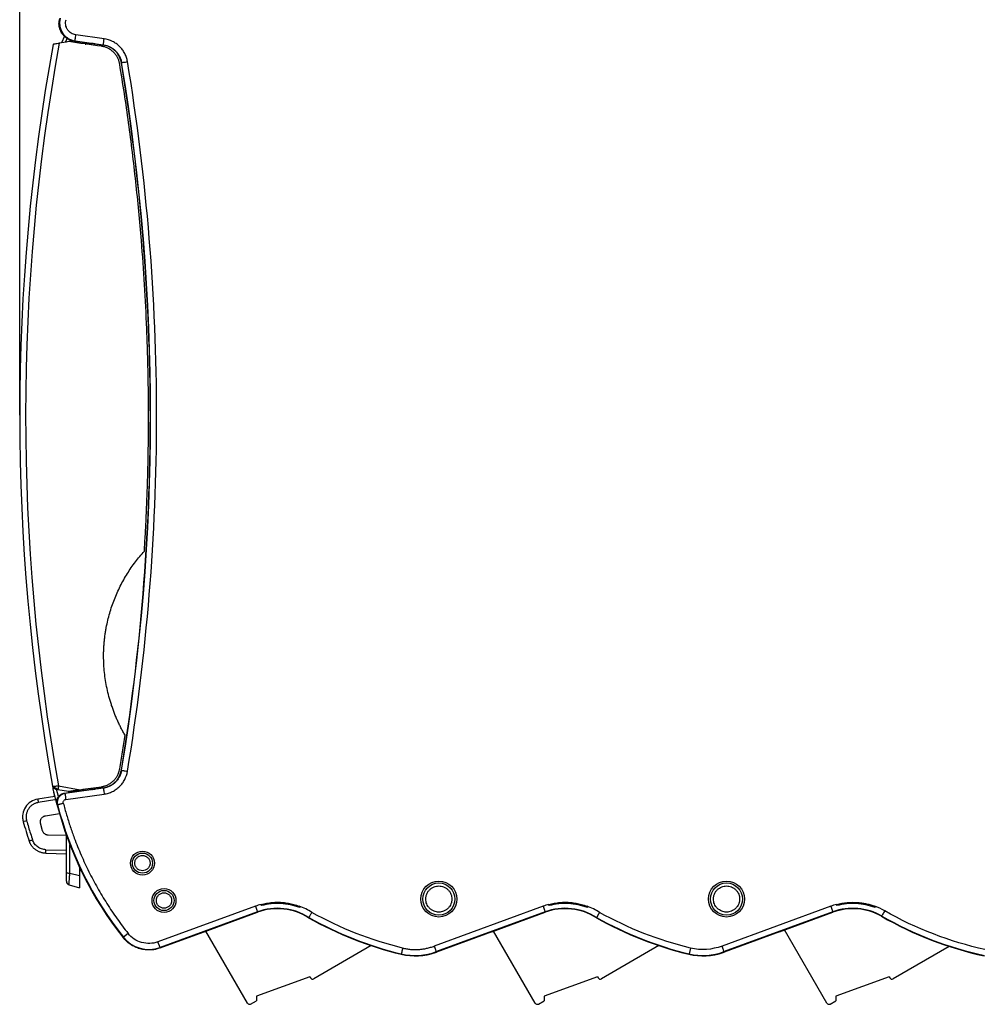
# Model space of a CAD drawing. Header units: millimetres. Extents: x 10 to 410, y 10 to 314.
# Tile 7 of 14: x 164 to 244, y 80 to 162. Entities that reach past the tile are written whole.
import ezdxf

# ---------------------------------------------------------------- set-up
doc = ezdxf.new("R2010")
doc.units = ezdxf.units.MM
doc.header["$LTSCALE"] = 1.5
doc.layers.add('DIMENSIONS', color=140, linetype='Continuous', lineweight=25)
doc.styles.add('SLDTEXTSTYLE0', font='TXT', dxfattribs={"width": 0.7})
doc.dimstyles.new('SLDDIMSTYLE2', dxfattribs={"dimtxt": 3.237012, "dimasz": 4.953, "dimexe": 0, "dimexo": 0.0625, "dimgap": 0.809253, "dimtad": 0, "dimtih": 1, "dimtoh": 1, "dimrnd": 1e-09, "dimzin": 4, "dimdsep": 46, "dimtxsty": 'SLDTEXTSTYLE0', "dimsah": 1, "dimcen": 0.09, "dimadec": 0, "dimazin": 1, "dimtfac": 1, "dimtofl": 0, "dimtmove": 0, "dimatfit": 3, "dimfxl": 0, "dimfrac": 2, "dimtolj": 1, "dimtzin": 12, "dimarcsym": 0})

# ---------------------------------------------------------------- blocks, each defined once
blk = doc.blocks.new('_D_2')
at = {"layer": 'DIMENSIONS'}
for p, q in [((163.523, 130.876), (163.523, 197.656)), ((278.523, 153.085), (278.523, 197.656)), ((163.523, 192.894), (209.526, 192.894)), ((213.912, 192.894), (212.825, 192.894)), ((212.825, 192.894), (212.825, 187.749)), ((223.531, 192.894), (224.618, 192.894)), ((224.618, 192.894), (224.618, 187.749)), ((278.523, 192.894), (227.918, 192.894)), ((212.825, 187.749), (213.912, 187.749)), ((224.618, 187.749), (223.531, 187.749))]:
    blk.add_line(p, q, dxfattribs=at)
for points in [[(163.523, 192.894), (168.476, 192.132), (168.476, 193.656)], [(278.523, 192.894), (273.57, 193.656), (273.57, 192.132)]]:
    blk.add_solid(points, dxfattribs=at)
at = {"layer": 'DIMENSIONS', "char_height": 3.175, "attachment_point": 1, "style": 'SLDTEXTSTYLE0'}
for s, insert in [('115.0', (212.566, 197.711)), ('4.53', (213.912, 191.842))]:
    blk.add_mtext(s, dxfattribs=dict(at, insert=insert))

msp = doc.modelspace()

# ---------------------------------------------------------------- linework, layer by layer
for p, q in [((167.253, 160.579), (167.018, 160.027)), ((167.342, 160.084), (167.475, 160.396)), ((167.968, 160.194), (167.6, 160.13)), ((168.143, 160.196), (168.092, 160.162)), ((168.092, 160.162), (169.523, 159.961)), ((168.143, 160.196), (170.499, 159.865)), ((170.569, 160.36), (168.212, 160.691)), ((169.023, 160.031), (169.023, 159.861)), ((169.523, 159.961), (169.529, 159.966)), ((169.529, 159.858), (169.529, 159.966)), ((169.778, 159.944), (170.48, 159.845)), ((169.778, 159.823), (169.778, 159.944)), ((170.48, 159.845), (170.499, 159.865)), ((172.022, 158.378), (172.003, 158.358)), ((172.003, 158.358), (172.003, 158.358)), ((172.022, 99.355), (172.003, 99.375)), ((166.267, 98.038), (166.289, 98.039)), ((166.621, 96.55), (166.307, 97.817)), ((166.76, 97.163), (166.605, 97.779)), ((166.717, 97.759), (167.6, 97.604)), ((166.764, 98.054), (168.555, 97.738)), ((170.499, 97.868), (167.298, 97.418)), ((169.52, 97.758), (168.145, 97.565)), ((168.523, 97.733), (168.523, 97.618)), ((168.812, 97.774), (168.812, 97.659)), ((169.525, 97.767), (169.52, 97.758)), ((169.522, 97.766), (169.523, 97.772)), ((169.528, 97.766), (169.528, 97.875)), ((169.778, 97.789), (169.778, 97.91)), ((170.48, 97.888), (169.778, 97.789)), ((170.499, 97.868), (170.48, 97.888)), ((166.449, 97.185), (165.027, 96.96)), ((166.635, 96.911), (165.069, 96.663)), ((166.444, 97.203), (166.443, 97.207)), ((167.248, 97.452), (168.128, 97.576)), ((167.248, 97.452), (167.298, 97.418)), ((167.368, 96.924), (170.569, 97.374)), ((167.61, 97.503), (167.582, 97.607)), ((167.969, 97.554), (167.945, 97.652)), ((168.023, 97.663), (168.023, 97.561)), ((168.145, 97.565), (168.128, 97.576)), ((166.678, 96.488), (166.627, 96.523)), ((165.671, 95.564), (166.851, 95.751)), ((165.434, 94.316), (165.266, 94.941)), ((167.426, 93.919), (165.908, 93.945)), ((167.423, 90.794), (167.423, 93.889)), ((167.707, 90.789), (167.707, 93.166)), ((165.714, 92.733), (167.423, 92.703)), ((165.714, 92.433), (167.423, 92.403)), ((168.523, 91.262), (168.523, 90.571)), ((167.707, 90.789), (168.523, 90.571)), ((168.523, 91.005), (168.642, 91.011)), ((167.645, 89.802), (168.523, 89.567)), ((183.185, 88.019), (175.057, 85.045)), ((207.185, 88.019), (198.112, 84.699)), ((231.185, 88.019), (222.112, 84.699)), ((183.357, 87.55), (175.229, 84.576)), ((178.915, 85.893), (183.367, 87.522)), ((183.367, 87.522), (183.357, 87.55)), ((187.642, 87.077), (187.626, 87.051)), ((207.357, 87.55), (198.287, 84.232)), ((202.911, 85.891), (207.367, 87.522)), ((207.367, 87.522), (207.357, 87.55)), ((211.642, 87.077), (211.627, 87.051)), ((231.357, 87.55), (222.287, 84.232)), ((226.911, 85.891), (231.367, 87.522)), ((231.367, 87.522), (231.357, 87.55)), ((235.433, 87.204), (235.418, 87.178)), ((172.172, 85.44), (172.14, 85.416)), ((172.564, 85.75), (172.172, 85.44)), ((175.243, 84.538), (178.918, 85.883)), ((178.918, 85.883), (178.915, 85.893)), ((182.524, 79.94), (179.057, 85.945)), ((202.914, 85.882), (198.302, 84.194)), ((202.914, 85.882), (202.911, 85.891)), ((206.524, 79.94), (203.057, 85.945)), ((226.914, 85.882), (222.302, 84.194)), ((226.914, 85.882), (226.911, 85.891)), ((230.856, 79.94), (227.331, 86.045)), ((175.229, 84.576), (175.057, 85.045)), ((192.842, 84.737), (188.049, 81.97)), ((216.842, 84.737), (212.049, 81.97)), ((241.062, 84.672), (236.381, 81.97)), ((175.243, 84.538), (175.229, 84.576)), ((195.352, 84.047), (195.345, 84.018)), ((198.214, 84.161), (198.207, 84.17)), ((198.302, 84.194), (198.287, 84.232)), ((219.362, 84.045), (219.355, 84.016)), ((219.478, 84.531), (219.362, 84.045)), ((222.214, 84.161), (222.207, 84.17)), ((222.302, 84.194), (222.287, 84.232)), ((187.726, 82.13), (183.285, 80.514)), ((187.726, 82.13), (187.776, 82.043)), ((211.726, 82.13), (207.285, 80.514)), ((211.726, 82.13), (211.776, 82.043)), ((236.058, 82.13), (231.618, 80.514)), ((236.058, 82.13), (236.108, 82.043)), ((183.285, 80.514), (183.285, 80.12)), ((207.285, 80.514), (207.285, 80.12)), ((231.618, 80.514), (231.618, 80.12)), ((182.789, 79.862), (183.285, 80.12)), ((206.789, 79.862), (207.285, 80.12)), ((231.121, 79.862), (231.618, 80.12))]:
    msp.add_line(p, q)
at = {"flags": 128}
for points in [[(183.185, 88.019), (183.218, 87.931), (183.249, 87.845), (183.278, 87.766), (183.304, 87.696), (183.325, 87.638), (183.341, 87.593), (183.352, 87.564), (183.357, 87.55)], [(207.185, 88.019), (207.218, 87.931), (207.249, 87.845), (207.278, 87.766), (207.304, 87.696), (207.325, 87.638), (207.341, 87.593), (207.352, 87.564), (207.357, 87.55)], [(231.185, 88.019), (231.218, 87.931), (231.249, 87.845), (231.278, 87.766), (231.304, 87.696), (231.325, 87.638), (231.341, 87.593), (231.352, 87.564), (231.357, 87.55)], [(235.681, 87.637), (235.634, 87.556), (235.589, 87.477), (235.547, 87.404), (235.51, 87.339), (235.479, 87.285), (235.455, 87.243), (235.439, 87.216), (235.433, 87.204)]]:
    msp.add_lwpolyline(points, dxfattribs=at)
for centre, radius in [((173.762, 91.615), 1), ((173.762, 91.615), 0.838), ((198.488, 88.619), 1.5), ((198.488, 88.619), 1.339), ((222.488, 88.619), 1.5), ((222.488, 88.619), 1.339), ((175.562, 88.497), 1), ((175.562, 88.497), 0.838)]:
    msp.add_circle(centre, radius)
for centre, radius, start, end in [((338.023, 128.867), 174.5, 169.75553, 190.17571), ((338.023, 128.867), 174.009, 169.69586, 190.19948), ((-6.53, 128.867), 180.953, 0, 9.37986), ((-6.53, 128.867), 180.975, 350.61489, 9.38511), ((-6.53, 128.867), 180.953, 350.62015, 0), ((171.226, 97.192), 4.545, 169.0638, 172.82408), ((195.675, 104.02), 30, 194.47105, 218.27209), ((195.675, 104.02), 29.959, 194.55931, 218.32676), ((185.023, 82.998), 4.847, 57.29419, 110.09793), ((185.023, 82.998), 4.817, 57.28239, 110.09793), ((202.423, 113.367), 30.19, 240.65243, 256.44178), ((202.423, 113.367), 30.16, 240.6539, 256.44185), ((209.023, 82.998), 4.847, 57.29134, 110.09793), ((209.023, 82.998), 4.817, 57.28082, 110.09793), ((226.423, 113.367), 30.19, 240.65268, 256.46005), ((226.423, 113.367), 30.16, 240.65436, 256.46005), ((233.023, 82.998), 4.847, 60.18885, 110.09793), ((233.023, 82.998), 4.817, 60.18884, 110.09793), ((250.423, 113.367), 30.183, 240.18885, 257.69664), ((250.423, 113.367), 30.153, 240.18885, 257.69046), ((174.298, 87.121), 2.709, 218.32676, 290.09794), ((196.523, 88.867), 4.99, 256.34952, 289.73393), ((196.523, 88.867), 4.959, 256.34935, 290.83874), ((196.523, 88.867), 5, 289.77601, 290.84444), ((220.523, 88.867), 4.99, 256.46005, 289.73393), ((220.523, 88.867), 4.959, 256.46005, 290.83874), ((220.523, 88.867), 5, 289.77601, 290.84443), ((187.949, 82.143), 0.2, 210, 300), ((211.949, 82.143), 0.2, 210, 300), ((236.281, 82.143), 0.2, 210, 300), ((182.697, 80.04), 0.2, 210, 297.5), ((206.697, 80.04), 0.2, 210, 297.5), ((231.029, 80.04), 0.2, 210, 297.5)]:
    msp.add_arc(centre, radius, start, end)
for points, knots in [([(168.092, 160.162), (168.051, 160.169), (167.969, 160.183), (167.85, 160.216), (167.735, 160.257), (167.626, 160.306), (167.522, 160.364), (167.425, 160.428), (167.334, 160.499), (167.25, 160.575), (167.173, 160.657), (167.104, 160.742), (167.024, 160.857), (166.94, 161.007), (166.865, 161.199), (166.816, 161.405), (166.797, 161.621), (166.807, 161.844), (166.843, 161.99), (166.86, 162.064)], [0, 0, 0, 0, 0.048669, 0.096699, 0.144089, 0.190833, 0.236931, 0.282388, 0.327212, 0.371403, 0.414957, 0.457869, 0.500139, 0.578166, 0.658315, 0.74056, 0.824911, 0.911398, 1, 1, 1, 1]), ([(166.913, 162.099), (166.883, 161.996), (166.846, 161.784), (166.858, 161.461), (166.926, 161.201), (167.012, 161.004), (167.091, 160.865), (167.186, 160.735), (167.33, 160.575), (167.539, 160.408), (167.829, 160.264), (168.037, 160.211), (168.143, 160.196)], [0, 0, 0, 0, 0.000213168, 0.000426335, 0.000639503, 0.000746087, 0.00085267, 0.000959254, 0.001065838, 0.001279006, 0.001492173, 0.00170534, 0.00170534, 0.00170534, 0.00170534]), ([(168.212, 160.691), (168.142, 160.701), (168.003, 160.736), (167.809, 160.831), (167.67, 160.943), (167.574, 161.049), (167.51, 161.136), (167.458, 161.229), (167.4, 161.36), (167.355, 161.534), (167.347, 161.749), (167.372, 161.891), (167.392, 161.959)], [0, 0, 0, 0, 0.000213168, 0.000426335, 0.000639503, 0.000746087, 0.00085267, 0.000959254, 0.001065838, 0.001279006, 0.001492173, 0.001705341, 0.001705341, 0.001705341, 0.001705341]), ([(168.143, 160.196), (168.143, 160.198), (168.144, 160.206), (168.148, 160.235), (168.155, 160.283), (168.164, 160.348), (168.175, 160.426), (168.191, 160.542), (168.204, 160.634), (168.212, 160.691)], [-0.000007, -0.000007, -0.000007, -0.000007, 0.124996, 0.249998, 0.375001, 0.500003, 0.625006, 0.750008, 1.000004, 1.000004, 1.000004, 1.000004]), ([(170.499, 159.865), (170.5, 159.872), (170.508, 159.928), (170.533, 160.11), (170.551, 160.234), (170.569, 160.36)], [0, 0, 0, 0, 0.5, 0.5, 1, 1, 1, 1]), ([(172.515, 158.46), (172.495, 158.58), (172.451, 158.757), (172.366, 158.982), (172.288, 159.147), (172.197, 159.306), (172.095, 159.456), (171.981, 159.597), (171.815, 159.773), (171.58, 159.968), (171.162, 160.216), (170.811, 160.325), (170.569, 160.36)], [0, 0, 0, 0, 0.000361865, 0.000542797, 0.00072373, 0.000904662, 0.001085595, 0.001266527, 0.001447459, 0.001809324, 0.002171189, 0.002894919, 0.002894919, 0.002894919, 0.002894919]), ([(166.82, 159.992), (166.688, 159.969), (166.558, 159.946), (166.364, 159.912), (166.305, 159.901), (166.305, 159.901)], [0, 0, 0, 0, 0.5, 0.5, 1, 1, 1, 1]), ([(168.545, 159.997), (168.545, 160.002), (168.552, 160.049), (168.581, 160.088), (168.607, 160.123)], [0, 0, 0, 0, 0.105613, 1, 1, 1, 1]), ([(169.778, 159.944), (169.763, 159.946), (169.732, 159.95), (169.688, 159.955), (169.647, 159.96), (169.612, 159.963), (169.583, 159.966), (169.56, 159.967), (169.543, 159.968), (169.532, 159.968), (169.53, 159.967), (169.529, 159.966)], [0, 0, 0, 0, 0.12438, 0.24535, 0.362944, 0.477201, 0.58816, 0.695868, 0.800374, 0.901731, 1, 1, 1, 1]), ([(171.868, 158.254), (171.861, 158.292), (171.848, 158.367), (171.818, 158.478), (171.781, 158.588), (171.737, 158.695), (171.663, 158.848), (171.542, 159.04), (171.355, 159.254), (171.134, 159.439), (170.926, 159.561), (170.751, 159.638), (170.618, 159.685), (170.482, 159.721), (170.389, 159.736), (170.343, 159.744)], [0, 0, 0, 0, 0.050465, 0.100811, 0.151252, 0.202002, 0.253271, 0.375506, 0.498728, 0.625948, 0.752598, 0.814861, 0.876763, 0.938224, 1, 1, 1, 1]), ([(172.003, 158.358), (171.994, 158.404), (171.977, 158.495), (171.939, 158.628), (171.89, 158.758), (171.81, 158.93), (171.683, 159.136), (171.491, 159.357), (171.265, 159.545), (171.016, 159.689), (170.753, 159.795), (170.571, 159.828), (170.48, 159.845)], [0, 0, 0, 0, 0.061097, 0.121849, 0.182623, 0.243782, 0.371825, 0.500089, 0.628119, 0.756397, 0.878124, 1, 1, 1, 1]), ([(170.499, 159.865), (170.689, 159.839), (170.964, 159.753), (171.291, 159.559), (171.475, 159.407), (171.605, 159.268), (171.694, 159.158), (171.774, 159.041), (171.845, 158.917), (171.906, 158.787), (171.973, 158.611), (172.007, 158.473), (172.022, 158.378)], [0, 0, 0, 0, 0.00072373, 0.001085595, 0.001447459, 0.001628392, 0.001809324, 0.001990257, 0.002171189, 0.002352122, 0.002533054, 0.002894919, 0.002894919, 0.002894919, 0.002894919]), ([(174.273, 128.867), (174.272, 129.273), (174.27, 130.086), (174.257, 131.305), (174.237, 132.524), (174.208, 133.742), (174.171, 134.962), (174.095, 137), (173.951, 139.858), (173.718, 143.128), (173.466, 145.991), (173.215, 148.448), (172.931, 150.902), (172.613, 153.353), (172.262, 155.805), (172, 157.437), (171.868, 158.254)], [0, 0, 0, 0, 0.041311, 0.082605, 0.123894, 0.165192, 0.20651, 0.247862, 0.37253, 0.497275, 0.581021, 0.664659, 0.748284, 0.831989, 0.915864, 1, 1, 1, 1]), ([(172.022, 158.378), (172.025, 158.379), (172.052, 158.383), (172.166, 158.402), (172.337, 158.43), (172.458, 158.45), (172.515, 158.46)], [0.0000038, 0.0000038, 0.0000038, 0.0000038, 0.2500665, 0.5001292, 0.7501919, 1.0000009, 1.0000009, 1.0000009, 1.0000009]), ([(173.923, 117.633), (173.951, 118.102), (174.008, 119.038), (174.078, 120.442), (174.138, 121.845), (174.187, 123.248), (174.226, 124.651), (174.253, 126.055), (174.27, 127.461), (174.272, 128.398), (174.273, 128.867)], [0, 0, 0, 0, 0.1252213, 0.2502787, 0.3752223, 0.5001024, 0.6249696, 0.7498744, 0.8748676, 1, 1, 1, 1]), ([(170.523, 108.867), (170.524, 108.981), (170.525, 109.21), (170.54, 109.554), (170.562, 109.898), (170.595, 110.241), (170.636, 110.584), (170.686, 110.927), (170.796, 111.556), (171.01, 112.462), (171.402, 113.614), (171.899, 114.721), (172.392, 115.596), (172.828, 116.262), (173.173, 116.738), (173.535, 117.197), (173.794, 117.488), (173.923, 117.633)], [0, 0, 0, 0, 0.035738, 0.07149, 0.107276, 0.143117, 0.179032, 0.215041, 0.251164, 0.37831, 0.50484, 0.630303, 0.756183, 0.817561, 0.87858, 0.939355, 1, 1, 1, 1]), ([(172.309, 102.29), (172.251, 102.391), (172.135, 102.591), (171.972, 102.898), (171.817, 103.209), (171.67, 103.525), (171.532, 103.845), (171.402, 104.17), (171.28, 104.499), (171.166, 104.832), (171.061, 105.17), (170.935, 105.616), (170.801, 106.171), (170.676, 106.838), (170.588, 107.511), (170.533, 108.187), (170.526, 108.64), (170.523, 108.867)], [0, 0, 0, 0, 0.0503678, 0.1007469, 0.1511675, 0.2016599, 0.2522539, 0.302979, 0.3538645, 0.4049393, 0.4562318, 0.50777, 0.6064443, 0.7047911, 0.8030233, 0.9013552, 1, 1, 1, 1]), ([(171.868, 99.479), (171.945, 99.947), (172.097, 100.884), (172.238, 101.822), (172.309, 102.29)], [0, 0, 0, 0, 0.500193, 1, 1, 1, 1]), ([(170.343, 97.989), (170.374, 97.994), (170.435, 98.004), (170.527, 98.024), (170.632, 98.053), (170.751, 98.095), (170.925, 98.172), (171.134, 98.294), (171.354, 98.479), (171.542, 98.693), (171.676, 98.907), (171.769, 99.108), (171.831, 99.291), (171.856, 99.416), (171.868, 99.479)], [0, 0, 0, 0, 0.04106, 0.082087, 0.123194, 0.184871, 0.247431, 0.373869, 0.501317, 0.624401, 0.746789, 0.831861, 0.915935, 1, 1, 1, 1]), ([(170.48, 97.888), (170.525, 97.895), (170.617, 97.91), (170.751, 97.946), (170.882, 97.991), (171.056, 98.067), (171.265, 98.189), (171.491, 98.376), (171.683, 98.597), (171.834, 98.842), (171.946, 99.103), (171.984, 99.284), (172.003, 99.375)], [0, 0, 0, 0, 0.061097, 0.121849, 0.182623, 0.243782, 0.371825, 0.500089, 0.628119, 0.756397, 0.878124, 1, 1, 1, 1]), ([(172.022, 99.355), (171.991, 99.166), (171.899, 98.893), (171.697, 98.57), (171.54, 98.391), (171.399, 98.264), (171.287, 98.177), (171.167, 98.1), (171.042, 98.032), (170.911, 97.975), (170.733, 97.912), (170.594, 97.881), (170.499, 97.868)], [0, 0, 0, 0, 0.00072373, 0.001085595, 0.001447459, 0.001628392, 0.001809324, 0.001990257, 0.002171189, 0.002352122, 0.002533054, 0.002894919, 0.002894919, 0.002894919, 0.002894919]), ([(170.569, 97.374), (170.69, 97.391), (170.867, 97.43), (171.095, 97.51), (171.261, 97.584), (171.422, 97.671), (171.574, 97.769), (171.718, 97.88), (171.899, 98.042), (172.099, 98.271), (172.357, 98.683), (172.475, 99.032), (172.515, 99.274)], [0, 0, 0, 0, 0.000361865, 0.000542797, 0.00072373, 0.000904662, 0.001085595, 0.001266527, 0.001447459, 0.001809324, 0.002171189, 0.002894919, 0.002894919, 0.002894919, 0.002894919]), ([(172.022, 99.355), (172.029, 99.354), (172.084, 99.345), (172.267, 99.315), (172.389, 99.295), (172.515, 99.274)], [0, 0, 0, 0, 0.5, 0.5, 1, 1, 1, 1]), ([(166.267, 98.038), (166.271, 98.019), (166.277, 97.982), (166.286, 97.932), (166.294, 97.892), (166.3, 97.86), (166.304, 97.837), (166.307, 97.821), (166.307, 97.818), (166.307, 97.817)], [0, 0, 0, 0, 0.252408, 0.46693, 0.643806, 0.783471, 0.886838, 0.956264, 1, 1, 1, 1]), ([(166.278, 98.038), (166.299, 98.018), (166.33, 97.987), (166.407, 97.942), (166.469, 97.907), (166.536, 97.872), (166.602, 97.839), (166.665, 97.807), (166.701, 97.789), (166.719, 97.78)], [0, 0, 0, 0, 0.280425, 0.413089, 0.540176, 0.662298, 0.779723, 0.892375, 1, 1, 1, 1]), ([(166.289, 98.039), (166.292, 98.039), (166.3, 98.039), (166.35, 98.041), (166.427, 98.043), (166.53, 98.046), (166.651, 98.05), (166.724, 98.053), (166.764, 98.054)], [0, 0, 0, 0, 0.122373, 0.272605, 0.427283, 0.669177, 0.823579, 1, 1, 1, 1]), ([(166.511, 97.796), (166.478, 97.804), (166.421, 97.818), (166.385, 97.854), (166.37, 97.868)], [0, 0, 0, 0, 0.581451, 1, 1, 1, 1]), ([(166.517, 97.795), (166.518, 97.795), (166.52, 97.795), (166.559, 97.791), (166.625, 97.785), (166.687, 97.782), (166.719, 97.78)], [0, 0, 0, 0, 0.174601, 0.422633, 0.696588, 1, 1, 1, 1]), ([(167.6, 97.604), (167.6, 97.604), (167.602, 97.604), (167.617, 97.606), (167.639, 97.609), (167.67, 97.613), (167.71, 97.619), (167.759, 97.626), (167.816, 97.634), (167.903, 97.646), (168.033, 97.664), (168.19, 97.687), (168.368, 97.711), (168.486, 97.728), (168.555, 97.738)], [0, 0, 0, 0, 0.02655, 0.055798, 0.089414, 0.128513, 0.173806, 0.225751, 0.28465, 0.350712, 0.490762, 0.665107, 0.80261, 1, 1, 1, 1]), ([(169.528, 97.766), (169.53, 97.766), (169.533, 97.765), (169.55, 97.765), (169.577, 97.767), (169.615, 97.77), (169.663, 97.775), (169.718, 97.781), (169.758, 97.787), (169.778, 97.789)], [0, 0, 0, 0, 0.126341, 0.258009, 0.395124, 0.537791, 0.686106, 0.840151, 1, 1, 1, 1]), ([(170.499, 97.868), (170.499, 97.865), (170.503, 97.839), (170.519, 97.724), (170.543, 97.553), (170.561, 97.43), (170.569, 97.374)], [0.0000066, 0.0000066, 0.0000066, 0.0000066, 0.2500692, 0.5001318, 0.7501944, 1.0000009, 1.0000009, 1.0000009, 1.0000009]), ([(165.027, 96.96), (164.819, 96.927), (164.416, 96.771), (163.961, 96.312), (163.783, 95.837), (163.762, 95.552), (163.762, 95.478)], [1.727876, 1.727876, 1.727876, 1.727876, 2.149928, 2.571981, 2.994034, 3.141613, 3.141613, 3.141613, 3.141613]), ([(165.027, 96.96), (165.026, 96.96), (165.03, 96.928), (165.045, 96.818), (165.057, 96.741), (165.069, 96.663)], [0, 0, 0, 0, 0.5, 0.5, 1, 1, 1, 1]), ([(166.443, 97.207), (166.44, 97.22), (166.434, 97.245), (166.425, 97.283), (166.411, 97.344), (166.394, 97.421), (166.382, 97.476), (166.376, 97.499), (166.376, 97.502), (166.376, 97.503)], [0, 0, 0, 0, 0.083856, 0.167027, 0.250901, 0.500418, 0.749604, 0.874167, 1, 1, 1, 1]), ([(166.627, 96.523), (166.62, 96.552), (166.607, 96.611), (166.601, 96.701), (166.606, 96.791), (166.621, 96.88), (166.646, 96.966), (166.682, 97.049), (166.727, 97.127), (166.782, 97.199), (166.845, 97.264), (166.915, 97.321), (166.991, 97.369), (167.073, 97.407), (167.159, 97.437), (167.218, 97.447), (167.248, 97.452)], [0, 0, 0, 0, 0.071242, 0.142511, 0.213795, 0.285094, 0.356433, 0.427809, 0.499203, 0.570629, 0.642102, 0.713604, 0.785131, 0.856708, 0.928335, 1, 1, 1, 1]), ([(167.298, 97.418), (167.299, 97.412), (167.307, 97.356), (167.333, 97.174), (167.35, 97.049), (167.368, 96.924)], [0, 0, 0, 0, 0.5, 0.5, 1, 1, 1, 1]), ([(165.069, 96.663), (165.036, 96.657), (164.969, 96.645), (164.872, 96.617), (164.778, 96.58), (164.687, 96.536), (164.556, 96.458), (164.397, 96.33), (164.239, 96.13), (164.124, 95.903), (164.068, 95.683), (164.053, 95.487), (164.062, 95.317), (164.088, 95.208), (164.102, 95.153)], [0, 0, 0, 0, 0.050356, 0.100197, 0.149884, 0.199778, 0.250237, 0.374901, 0.500084, 0.624741, 0.749914, 0.833412, 0.916212, 1, 1, 1, 1]), ([(167.161, 96.614), (167.204, 96.45), (167.291, 96.122), (167.433, 95.632), (167.582, 95.146), (167.739, 94.662), (167.905, 94.18), (168.108, 93.622), (168.354, 92.989), (168.748, 92.05), (169.285, 90.895), (170.001, 89.545), (170.655, 88.452), (171.211, 87.599), (171.646, 86.971), (172.095, 86.353), (172.408, 85.951), (172.564, 85.75)], [0, 0, 0, 0, 0.041683, 0.083344, 0.124994, 0.166647, 0.208315, 0.250011, 0.31249, 0.375014, 0.500007, 0.625, 0.749993, 0.812472, 0.874997, 0.937487, 1, 1, 1, 1]), ([(165.249, 95.07), (165.25, 95.089), (165.251, 95.127), (165.261, 95.183), (165.28, 95.249), (165.314, 95.322), (165.367, 95.396), (165.432, 95.461), (165.507, 95.51), (165.587, 95.547), (165.643, 95.558), (165.671, 95.564)], [0, 0, 0, 0, 0.080203, 0.16054, 0.242048, 0.369557, 0.500035, 0.627552, 0.758038, 0.878298, 1, 1, 1, 1]), ([(164.102, 95.153), (164.034, 95.134), (163.956, 95.112), (163.846, 95.08), (163.818, 95.072), (163.818, 95.072)], [0, 0, 0, 0, 0.5, 0.5, 1, 1, 1, 1]), ([(164.102, 95.153), (164.153, 94.974), (164.256, 94.615), (164.422, 94.08), (164.539, 93.726), (164.598, 93.549)], [0, 0, 0, 0, 0.33335, 0.66665, 1, 1, 1, 1]), ([(165.908, 93.945), (165.886, 93.947), (165.843, 93.949), (165.78, 93.962), (165.72, 93.984), (165.662, 94.013), (165.604, 94.053), (165.547, 94.106), (165.497, 94.17), (165.458, 94.241), (165.442, 94.291), (165.434, 94.316)], [0, 0, 0, 0, 0.1012694, 0.2002211, 0.2985544, 0.3980004, 0.5002335, 0.6270385, 0.7567853, 0.8776763, 1, 1, 1, 1]), ([(164.598, 93.549), (164.565, 93.537), (164.494, 93.513), (164.395, 93.479), (164.331, 93.457), (164.319, 93.453), (164.319, 93.453)], [-0.000006, -0.000006, -0.000006, -0.000006, 0.249996, 0.499997, 0.749998, 1, 1, 1, 1]), ([(165.714, 92.433), (165.673, 92.435), (165.592, 92.438), (165.473, 92.455), (165.358, 92.481), (165.248, 92.514), (165.144, 92.555), (165.046, 92.602), (164.954, 92.654), (164.869, 92.711), (164.789, 92.772), (164.716, 92.835), (164.65, 92.902), (164.589, 92.97), (164.535, 93.039), (164.486, 93.109), (164.443, 93.179), (164.405, 93.249), (164.372, 93.318), (164.343, 93.385), (164.327, 93.431), (164.319, 93.453)], [0, 0, 0, 0, 0.066956, 0.132321, 0.196095, 0.258277, 0.318868, 0.377867, 0.435274, 0.49109, 0.545314, 0.597946, 0.648986, 0.698435, 0.746291, 0.792556, 0.837229, 0.88031, 0.921798, 0.961695, 1, 1, 1, 1]), ([(173.123, 91.615), (173.124, 91.642), (173.126, 91.695), (173.142, 91.774), (173.172, 91.866), (173.224, 91.968), (173.334, 92.103), (173.515, 92.222), (173.762, 92.268), (174.009, 92.222), (174.189, 92.103), (174.299, 91.968), (174.358, 91.854), (174.394, 91.735), (174.398, 91.655), (174.4, 91.615)], [0, 0, 0, 0, 0.040177, 0.080092, 0.120386, 0.185404, 0.25069, 0.380302, 0.500047, 0.619792, 0.749404, 0.814422, 0.879709, 0.939789, 1, 1, 1, 1]), ([(174.4, 91.615), (174.399, 91.588), (174.397, 91.535), (174.382, 91.456), (174.352, 91.363), (174.299, 91.262), (174.189, 91.127), (174.009, 91.008), (173.762, 90.961), (173.515, 91.008), (173.334, 91.127), (173.224, 91.262), (173.166, 91.375), (173.13, 91.494), (173.125, 91.575), (173.123, 91.615)], [0, 0, 0, 0, 0.040177, 0.080092, 0.120386, 0.185404, 0.25069, 0.380302, 0.500047, 0.619792, 0.749404, 0.814422, 0.879709, 0.939789, 1, 1, 1, 1]), ([(167.423, 90.794), (167.423, 90.793), (167.453, 90.792), (167.557, 90.79), (167.631, 90.789), (167.707, 90.789)], [0, 0, 0, 0, 0.5, 0.5, 1, 1, 1, 1]), ([(167.423, 90.102), (167.423, 90.107), (167.423, 90.118), (167.423, 90.145), (167.423, 90.186), (167.423, 90.246), (167.423, 90.332), (167.423, 90.433), (167.423, 90.546), (167.423, 90.668), (167.423, 90.752), (167.423, 90.794)], [0, 0, 0, 0, 0.07893, 0.157548, 0.236889, 0.361291, 0.485266, 0.611193, 0.740839, 0.86976, 1, 1, 1, 1]), ([(167.644, 89.817), (167.644, 89.837), (167.646, 89.898), (167.654, 90.029), (167.664, 90.191), (167.681, 90.443), (167.698, 90.673), (167.707, 90.789)], [0, 0, 0, 0, 0.342544, 0.513815, 0.685087, 1.027631, 1.370174, 1.370174, 1.370174, 1.370174]), ([(168.523, 90.571), (168.523, 90.539), (168.523, 90.475), (168.523, 90.381), (168.523, 90.288), (168.523, 90.164), (168.523, 90.013), (168.523, 89.855), (168.523, 89.725), (168.523, 89.633), (168.523, 89.577), (168.523, 89.57), (168.523, 89.567)], [0, 0, 0, 0, 0.061555, 0.122512, 0.183374, 0.244644, 0.375333, 0.50543, 0.63433, 0.762888, 0.881374, 1, 1, 1, 1]), ([(167.423, 90.102), (167.423, 90.072), (167.432, 90.009), (167.472, 89.934), (167.517, 89.885), (167.57, 89.844), (167.615, 89.825), (167.644, 89.817)], [0, 0, 0, 0, 0.250027, 0.500054, 0.625068, 0.750081, 1, 1, 1, 1]), ([(167.423, 90.092), (167.423, 90.031), (167.443, 89.963), (167.526, 89.855), (167.586, 89.818), (167.645, 89.802)], [0, 0, 0, 0, 0.5, 0.5, 1, 1, 1, 1]), ([(197.398, 88.619), (197.399, 88.653), (197.401, 88.721), (197.416, 88.823), (197.44, 88.923), (197.486, 89.058), (197.57, 89.221), (197.712, 89.394), (197.885, 89.536), (198.139, 89.667), (198.488, 89.734), (198.836, 89.667), (199.09, 89.536), (199.263, 89.394), (199.405, 89.221), (199.504, 89.027), (199.566, 88.824), (199.573, 88.687), (199.577, 88.619)], [0, 0, 0, 0, 0.030169, 0.060087, 0.090024, 0.12025, 0.185232, 0.25037, 0.315352, 0.38049, 0.500065, 0.619641, 0.684622, 0.749761, 0.814742, 0.87988, 0.939902, 1, 1, 1, 1]), ([(221.398, 88.619), (221.399, 88.653), (221.401, 88.721), (221.416, 88.823), (221.44, 88.923), (221.486, 89.058), (221.57, 89.221), (221.712, 89.394), (221.885, 89.536), (222.139, 89.667), (222.488, 89.734), (222.836, 89.667), (223.09, 89.536), (223.263, 89.394), (223.405, 89.221), (223.504, 89.027), (223.566, 88.824), (223.573, 88.687), (223.577, 88.619)], [0, 0, 0, 0, 0.030169, 0.060087, 0.090024, 0.12025, 0.185232, 0.25037, 0.315352, 0.38049, 0.500065, 0.619641, 0.684622, 0.749761, 0.814742, 0.87988, 0.939902, 1, 1, 1, 1]), ([(174.923, 88.497), (174.924, 88.524), (174.926, 88.577), (174.942, 88.656), (174.972, 88.748), (175.024, 88.85), (175.134, 88.985), (175.315, 89.104), (175.562, 89.151), (175.809, 89.104), (175.989, 88.985), (176.099, 88.85), (176.158, 88.737), (176.194, 88.617), (176.198, 88.537), (176.2, 88.497)], [0, 0, 0, 0, 0.040177, 0.080092, 0.120386, 0.185404, 0.25069, 0.380302, 0.500047, 0.619792, 0.749404, 0.814422, 0.879709, 0.939789, 1, 1, 1, 1]), ([(176.2, 88.497), (176.199, 88.47), (176.197, 88.417), (176.182, 88.338), (176.152, 88.246), (176.099, 88.144), (175.989, 88.009), (175.809, 87.89), (175.562, 87.843), (175.315, 87.89), (175.134, 88.009), (175.024, 88.144), (174.966, 88.257), (174.93, 88.377), (174.925, 88.457), (174.923, 88.497)], [0, 0, 0, 0, 0.040177, 0.080092, 0.120386, 0.185404, 0.25069, 0.380302, 0.500047, 0.619792, 0.749404, 0.814422, 0.879709, 0.939789, 1, 1, 1, 1]), ([(183.66, 88.169), (183.737, 88.188), (183.89, 88.226), (184.121, 88.271), (184.351, 88.307), (184.58, 88.332), (184.809, 88.347), (185.038, 88.352), (185.266, 88.347), (185.494, 88.331), (185.721, 88.306), (185.948, 88.27), (186.175, 88.224), (186.4, 88.167), (186.626, 88.102), (186.775, 88.049), (186.849, 88.023)], [0, 0, 0, 0, 0.073209, 0.145605, 0.217317, 0.288475, 0.359217, 0.429678, 0.5, 0.570322, 0.640783, 0.711525, 0.782683, 0.854395, 0.926791, 1, 1, 1, 1]), ([(186.888, 87.903), (186.381, 88.096), (185.844, 88.209), (184.76, 88.267), (184.214, 88.211), (183.69, 88.073)], [0, 0, 0, 0, 0.5, 0.5, 1, 1, 1, 1]), ([(199.577, 88.619), (199.576, 88.584), (199.574, 88.516), (199.559, 88.414), (199.535, 88.314), (199.489, 88.18), (199.405, 88.016), (199.263, 87.843), (199.09, 87.701), (198.836, 87.57), (198.488, 87.503), (198.139, 87.57), (197.885, 87.701), (197.712, 87.843), (197.57, 88.016), (197.471, 88.21), (197.409, 88.413), (197.402, 88.55), (197.398, 88.619)], [0, 0, 0, 0, 0.030169, 0.060087, 0.090024, 0.12025, 0.185232, 0.25037, 0.315352, 0.38049, 0.500065, 0.619641, 0.684622, 0.749761, 0.814742, 0.87988, 0.939902, 1, 1, 1, 1]), ([(207.66, 88.169), (207.737, 88.188), (207.89, 88.226), (208.121, 88.271), (208.351, 88.307), (208.58, 88.332), (208.809, 88.347), (209.038, 88.352), (209.266, 88.347), (209.494, 88.331), (209.721, 88.306), (209.948, 88.27), (210.175, 88.224), (210.4, 88.167), (210.626, 88.102), (210.775, 88.049), (210.849, 88.023)], [0, 0, 0, 0, 0.073209, 0.145605, 0.217317, 0.288475, 0.359217, 0.429678, 0.5, 0.570322, 0.640783, 0.711525, 0.782683, 0.854395, 0.926791, 1, 1, 1, 1]), ([(210.888, 87.903), (210.381, 88.096), (209.844, 88.209), (208.76, 88.267), (208.214, 88.211), (207.69, 88.073)], [0, 0, 0, 0, 0.5, 0.5, 1, 1, 1, 1]), ([(223.577, 88.619), (223.576, 88.584), (223.574, 88.516), (223.559, 88.414), (223.535, 88.314), (223.489, 88.18), (223.405, 88.016), (223.263, 87.843), (223.09, 87.701), (222.836, 87.57), (222.488, 87.503), (222.139, 87.57), (221.885, 87.701), (221.712, 87.843), (221.57, 88.016), (221.471, 88.21), (221.409, 88.413), (221.402, 88.55), (221.398, 88.619)], [0, 0, 0, 0, 0.030169, 0.060087, 0.090024, 0.12025, 0.185232, 0.25037, 0.315352, 0.38049, 0.500065, 0.619641, 0.684622, 0.749761, 0.814742, 0.87988, 0.939902, 1, 1, 1, 1]), ([(231.66, 88.169), (231.734, 88.188), (231.882, 88.225), (232.106, 88.269), (232.331, 88.303), (232.557, 88.328), (232.785, 88.342), (233.014, 88.347), (233.244, 88.342), (233.517, 88.325), (233.829, 88.288), (234.176, 88.224), (234.518, 88.138), (234.739, 88.063), (234.849, 88.025)], [0, 0, 0, 0, 0.070559, 0.140866, 0.211054, 0.281257, 0.351606, 0.422234, 0.493272, 0.564847, 0.674802, 0.78366, 0.891898, 1, 1, 1, 1]), ([(234.888, 87.903), (234.381, 88.096), (233.844, 88.209), (232.76, 88.267), (232.214, 88.211), (231.69, 88.073)], [0, 0, 0, 0, 0.5, 0.5, 1, 1, 1, 1]), ([(187.642, 87.077), (187.643, 87.079), (187.645, 87.082), (187.655, 87.099), (187.672, 87.127), (187.697, 87.17), (187.733, 87.23), (187.78, 87.307), (187.836, 87.401), (187.878, 87.47), (187.899, 87.505)], [0, 0, 0, 0, 0.085827, 0.182859, 0.291091, 0.410516, 0.541128, 0.682919, 0.835879, 1, 1, 1, 1]), ([(211.899, 87.505), (211.886, 87.484), (211.862, 87.442), (211.826, 87.382), (211.792, 87.327), (211.762, 87.277), (211.736, 87.232), (211.713, 87.194), (211.693, 87.161), (211.677, 87.135), (211.665, 87.114), (211.655, 87.098), (211.648, 87.087), (211.644, 87.08), (211.643, 87.078), (211.642, 87.077)], [0, 0, 0, 0, 0.097699, 0.191937, 0.282713, 0.370028, 0.453879, 0.534267, 0.611192, 0.684653, 0.754651, 0.821184, 0.884253, 0.943859, 1, 1, 1, 1]), ([(172.123, 85.438), (172.124, 85.436), (172.127, 85.432), (172.131, 85.427), (172.136, 85.421), (172.139, 85.418), (172.14, 85.416)], [0, 0, 0, 0, 0.241951, 0.488322, 0.735353, 1, 1, 1, 1]), ([(175.243, 84.538), (175.19, 84.52), (175.084, 84.483), (174.921, 84.44), (174.757, 84.407), (174.591, 84.385), (174.332, 84.365), (173.981, 84.377), (173.546, 84.463), (173.131, 84.617), (172.793, 84.81), (172.527, 85.011), (172.32, 85.201), (172.2, 85.344), (172.14, 85.416)], [0, 0, 0, 0, 0.048929, 0.097595, 0.146181, 0.194871, 0.243848, 0.371863, 0.500033, 0.628047, 0.756217, 0.837585, 0.918563, 1, 1, 1, 1]), ([(175.057, 85.045), (174.62, 84.885), (174.144, 84.867), (173.249, 85.121), (172.852, 85.385), (172.564, 85.75)], [0, 0, 0, 0, 0.5, 0.5, 1, 1, 1, 1]), ([(195.47, 84.533), (195.525, 84.52), (195.634, 84.495), (195.799, 84.465), (195.965, 84.44), (196.14, 84.422), (196.324, 84.41), (196.548, 84.404), (196.836, 84.413), (197.155, 84.447), (197.485, 84.508), (197.741, 84.574), (197.955, 84.641), (198.06, 84.68), (198.112, 84.699)], [0, 0, 0, 0, 0.062511, 0.124959, 0.187433, 0.250021, 0.321352, 0.392888, 0.500028, 0.642861, 0.750001, 0.874989, 0.937444, 1, 1, 1, 1]), ([(198.287, 84.232), (198.285, 84.238), (198.265, 84.291), (198.201, 84.463), (198.157, 84.581), (198.112, 84.699)], [0, 0, 0, 0, 0.5, 0.5, 1, 1, 1, 1]), ([(222.287, 84.232), (222.285, 84.238), (222.265, 84.291), (222.201, 84.463), (222.157, 84.581), (222.112, 84.699)], [0, 0, 0, 0, 0.5, 0.5, 1, 1, 1, 1]), ([(195.47, 84.533), (195.44, 84.41), (195.411, 84.287), (195.367, 84.109), (195.354, 84.054), (195.352, 84.047)], [0, 0, 0, 0, 0.5, 0.5, 1, 1, 1, 1])]:
    msp.add_open_spline(points, degree=3, knots=knots)
for points in [[(167.6, 160.13), (167.34, 160.084), (167.08, 160.038), (166.82, 159.992)], [(170.343, 159.744), (169.428, 159.873), (168.514, 160.002), (167.6, 160.13)], [(174.944, 128.867), (174.944, 138.781), (174.132, 148.677), (172.515, 158.46)], [(172.515, 99.274), (174.132, 109.056), (174.944, 118.952), (174.944, 128.867)], [(168.555, 97.738), (169.151, 97.821), (169.747, 97.905), (170.343, 97.989)], [(167.298, 97.418), (167.195, 97.404), (166.992, 97.329), (166.762, 97.104), (166.642, 96.805), (166.652, 96.59), (166.678, 96.488)], [(167.161, 96.614), (167.152, 96.648), (167.149, 96.72), (167.189, 96.819), (167.266, 96.894), (167.333, 96.919), (167.368, 96.924)], [(166.678, 96.488), (166.679, 96.489), (166.687, 96.491), (166.716, 96.498), (166.762, 96.51), (166.826, 96.527), (166.902, 96.547), (166.988, 96.569), (167.076, 96.592), (167.133, 96.607), (167.161, 96.614)], [(163.762, 95.478), (163.762, 95.341), (163.781, 95.204), (163.818, 95.072)], [(163.818, 95.072), (163.971, 94.528), (164.138, 93.988), (164.319, 93.453)], [(165.266, 94.941), (165.261, 94.962), (165.251, 95.005), (165.25, 95.048), (165.249, 95.07)], [(165.714, 92.733), (165.591, 92.735), (165.347, 92.778), (165.015, 92.948), (164.753, 93.212), (164.638, 93.432), (164.598, 93.549)], [(165.714, 92.433), (165.713, 92.433), (165.712, 92.446), (165.712, 92.515), (165.712, 92.621), (165.713, 92.698), (165.714, 92.733)], [(167.645, 89.802), (167.644, 89.802), (167.644, 89.807), (167.644, 89.817)], [(183.66, 88.169), (183.5, 88.126), (183.341, 88.077), (183.185, 88.019)], [(183.69, 88.073), (183.68, 88.105), (183.67, 88.137), (183.66, 88.169)], [(187.899, 87.505), (187.569, 87.716), (187.217, 87.89), (186.849, 88.023)], [(186.849, 88.023), (186.863, 87.983), (186.875, 87.943), (186.888, 87.903)], [(207.66, 88.169), (207.5, 88.126), (207.341, 88.077), (207.185, 88.019)], [(207.69, 88.073), (207.68, 88.105), (207.67, 88.137), (207.66, 88.169)], [(211.899, 87.505), (211.569, 87.716), (211.217, 87.89), (210.849, 88.023)], [(210.849, 88.023), (210.863, 87.983), (210.875, 87.943), (210.888, 87.903)], [(231.66, 88.169), (231.5, 88.126), (231.341, 88.077), (231.185, 88.019)], [(231.69, 88.073), (231.68, 88.105), (231.67, 88.137), (231.66, 88.169)], [(235.681, 87.637), (235.415, 87.79), (235.137, 87.919), (234.849, 88.023)], [(234.849, 88.023), (234.863, 87.983), (234.875, 87.943), (234.888, 87.903)], [(195.47, 84.533), (192.822, 85.171), (190.274, 86.171), (187.899, 87.505)], [(219.478, 84.531), (216.827, 85.169), (214.277, 86.17), (211.899, 87.505)], [(244.048, 84.407), (241.112, 85.053), (238.29, 86.142), (235.681, 87.637)], [(222.112, 84.699), (221.271, 84.379), (220.353, 84.32), (219.478, 84.531)]]:
    msp.add_open_spline(points, degree=3)
at = {"layer": 'DIMENSIONS'}
msp.add_line((163.523, 128.971), (163.523, 141.739), dxfattribs=at)

# ---------------------------------------------------------------- dimensions: what is measured, and where the dimension line sits
dim = msp.add_linear_dim(base=(278.523, 192.894), p1=(163.523, 128.971), p2=(278.523, 151.18), dimstyle='SLDDIMSTYLE2', dxfattribs=at)
dim.commit()
dim.dimension.update_dxf_attribs({"geometry": '_D_2', "text_midpoint": (218.722, 192.894), "dimtype": 160})

doc.saveas('drawing.dxf')
